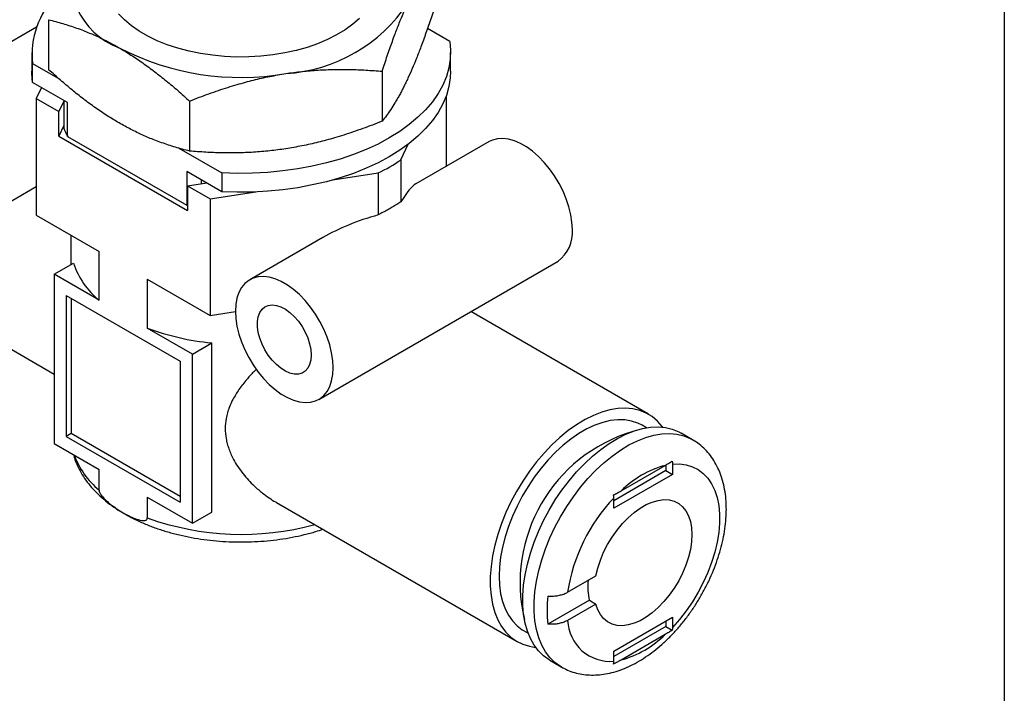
# Model space of a CAD drawing. Header units: millimetres. Extents: x 6 to 273, y 6 to 210.
# Tile 13 of 15: x 230 to 273, y 147 to 176. Entities that reach past the tile are written whole.
import ezdxf

# ---------------------------------------------------------------- set-up
doc = ezdxf.new("R2010")
doc.units = ezdxf.units.MM
doc.linetypes.add('SLD-Solid', pattern=[0])
doc.layers.add('TEXT', color=140, linetype='SLD-Solid', lineweight=25)

msp = doc.modelspace()

# ---------------------------------------------------------------- linework, layer by layer
for p, q in [((231.525, 175.924), (231.525, 173.752)), ((230.993, 175.602), (226.122, 172.79)), ((248.952, 174.983), (247.986, 175.54)), ((230.79, 174.499), (230.79, 173.683)), ((248.99, 173.683), (248.99, 174.499)), ((230.829, 173.199), (230.829, 174.015)), ((230.829, 174.015), (232.006, 173.336)), ((246.014, 173.683), (246.014, 171.511)), ((232.351, 172.32), (230.829, 173.199)), ((231.212, 172.978), (230.987, 172.495)), ((230.987, 172.495), (230.987, 167.432)), ((230.987, 172.495), (231.967, 171.929)), ((232.181, 172.418), (232.181, 171.217)), ((248.793, 172.595), (248.793, 169.549)), ((232.181, 172.39), (231.967, 171.929)), ((232.351, 170.85), (232.351, 172.32)), ((237.649, 172.389), (237.649, 170.217)), ((231.967, 170.868), (231.967, 171.929)), ((232.181, 171.328), (231.967, 170.868)), ((231.967, 170.868), (237.56, 167.639)), ((232.351, 170.85), (237.53, 167.86)), ((237.186, 170.345), (239.052, 169.268)), ((246.835, 169.835), (247.151, 170.516)), ((250.659, 170.626), (247.479, 168.791)), ((246.835, 169.835), (246.835, 168.013)), ((237.53, 169.33), (237.53, 167.86)), ((239.052, 168.452), (237.53, 169.33)), ((239.052, 169.268), (239.052, 168.452)), ((243.878, 168.96), (245.848, 169.265)), ((245.848, 169.265), (245.848, 167.444)), ((229.122, 167.593), (230.987, 168.67)), ((237.56, 168.7), (238.397, 168.83)), ((237.56, 168.7), (238.54, 168.135)), ((237.56, 168.7), (237.56, 167.639)), ((238.165, 168.794), (238.165, 168.964)), ((238.54, 168.135), (240.527, 168.442)), ((237.56, 167.855), (237.53, 167.86)), ((238.54, 168.135), (238.54, 163.072)), ((230.987, 167.432), (233.716, 165.857)), ((232.49, 166.565), (232.49, 165.286)), ((243.444, 166.461), (240.264, 164.626)), ((222.191, 166.05), (231.759, 160.527)), ((233.716, 163.734), (233.716, 165.857)), ((231.759, 164.864), (232.601, 165.351)), ((243.264, 159.429), (253.658, 165.43)), ((231.759, 164.864), (231.759, 157.515)), ((233.716, 163.734), (231.759, 164.864)), ((235.812, 164.647), (238.54, 163.072)), ((235.812, 164.647), (235.812, 162.524)), ((232.289, 163.946), (237.239, 161.088)), ((232.289, 163.946), (232.289, 157.821)), ((232.501, 163.823), (232.501, 157.944)), ((238.54, 163.072), (239.643, 163.243)), ((257.589, 158.778), (249.863, 163.239)), ((237.769, 161.394), (235.812, 162.524)), ((237.769, 161.394), (238.612, 161.881)), ((238.612, 154.532), (238.612, 161.881)), ((237.769, 154.045), (237.769, 161.394)), ((237.239, 161.088), (237.239, 154.964)), ((257.507, 158.191), (257.314, 158.302)), ((232.501, 157.944), (232.289, 157.821)), ((237.239, 155.209), (232.501, 157.944)), ((259.498, 157.676), (259.003, 157.962)), ((231.759, 157.515), (233.716, 156.385)), ((232.289, 157.821), (237.239, 154.964)), ((258.629, 156.612), (258.629, 156.169)), ((233.716, 155.487), (233.716, 156.385)), ((258.346, 156.333), (256.083, 155.026)), ((258.629, 156.169), (256.083, 154.7)), ((256.397, 155.452), (258.315, 156.56)), ((258.346, 156.578), (258.346, 156.333)), ((258.346, 156.333), (258.629, 156.169)), ((235.812, 155.175), (237.769, 154.045)), ((235.812, 155.175), (235.812, 154.277)), ((241.427, 154.945), (251.89, 148.905)), ((256.083, 154.7), (256.083, 155.142)), ((237.769, 154.045), (238.612, 154.532)), ((254.075, 151.05), (255.302, 151.758)), ((255.019, 150.697), (253.22, 149.658)), ((255.019, 150.697), (255.302, 150.533)), ((255.302, 150.533), (254.075, 149.825)), ((256.083, 148.494), (258.629, 149.964)), ((258.346, 149.8), (258.346, 149.555)), ((258.629, 149.964), (258.629, 149.521)), ((252.165, 149.382), (252.357, 149.271)), ((258.346, 149.555), (256.083, 148.249)), ((258.346, 149.555), (258.621, 149.396)), ((258.315, 149.211), (256.397, 148.103)), ((256.083, 148.052), (256.083, 148.494)), ((253.304, 148.089), (253.799, 147.803))]:
    msp.add_line(p, q)
at = {"flags": 128}
for points in [[(245.03, 175.978), (244.737, 175.723), (244.405, 175.484), (244.038, 175.262), (243.639, 175.061), (243.21, 174.88), (242.755, 174.722), (242.278, 174.588), (241.782, 174.478), (241.272, 174.395), (240.75, 174.337), (240.222, 174.307), (239.691, 174.303), (239.162, 174.327), (238.638, 174.378), (238.125, 174.455), (237.625, 174.558), (237.143, 174.686), (236.682, 174.838), (236.246, 175.013), (235.839, 175.21), (235.464, 175.427), (235.123, 175.662), (234.82, 175.913), (234.556, 176.179)], [(248.952, 174.983), (248.989, 174.599), (248.977, 174.215), (248.917, 173.833), (248.808, 173.454), (248.652, 173.08), (248.449, 172.715), (248.2, 172.358), (247.907, 172.014), (247.571, 171.682), (247.194, 171.365), (246.778, 171.066), (246.325, 170.784), (245.838, 170.523), (245.318, 170.283), (244.77, 170.065), (244.196, 169.871), (243.599, 169.702), (242.981, 169.558), (242.348, 169.441), (241.701, 169.351), (241.044, 169.288), (240.382, 169.253), (239.716, 169.247), (239.052, 169.268)], [(230.829, 173.199), (230.792, 173.582), (230.79, 173.683)], [(248.99, 173.683), (248.977, 173.399), (248.917, 173.016), (248.808, 172.637), (248.652, 172.264), (248.449, 171.898), (248.2, 171.542), (247.907, 171.197), (247.571, 170.865), (247.194, 170.549), (246.778, 170.249), (246.325, 169.968), (245.838, 169.706), (245.318, 169.466), (244.77, 169.248), (244.196, 169.054), (243.599, 168.885), (242.981, 168.742), (242.348, 168.624), (241.701, 168.534), (241.044, 168.472), (240.382, 168.437), (239.716, 168.43), (239.052, 168.452)], [(254.28, 166.804), (254.263, 167.12), (254.213, 167.451), (254.131, 167.791), (254.017, 168.135), (253.875, 168.477), (253.705, 168.812), (253.511, 169.135), (253.295, 169.44), (253.062, 169.723), (252.814, 169.979), (252.556, 170.205), (252.292, 170.396), (252.025, 170.55), (251.761, 170.664), (251.503, 170.736), (251.255, 170.766), (251.022, 170.753), (250.806, 170.696), (250.659, 170.626)], [(243.885, 160.803), (243.869, 161.12), (243.819, 161.451), (243.736, 161.791), (243.623, 162.135), (243.48, 162.477), (243.31, 162.812), (243.116, 163.134), (242.901, 163.44), (242.667, 163.723), (242.42, 163.979), (242.162, 164.204), (241.897, 164.395), (241.631, 164.549), (241.367, 164.663), (241.109, 164.736), (240.861, 164.765), (240.627, 164.752), (240.412, 164.696), (240.218, 164.597), (240.048, 164.458), (239.905, 164.281), (239.792, 164.068), (239.709, 163.823), (239.659, 163.55), (239.643, 163.252), (239.659, 162.935), (239.709, 162.604), (239.792, 162.264), (239.905, 161.921), (240.048, 161.578), (240.218, 161.243), (240.412, 160.921), (240.627, 160.615), (240.861, 160.332), (241.109, 160.076), (241.367, 159.851), (241.631, 159.66), (241.897, 159.506), (242.162, 159.392), (242.42, 159.319), (242.667, 159.29), (242.901, 159.303), (243.116, 159.359), (243.31, 159.458), (243.48, 159.597), (243.623, 159.774), (243.736, 159.987), (243.819, 160.232), (243.869, 160.506), (243.885, 160.803)], [(242.931, 161.354), (242.914, 161.136), (242.864, 160.944), (242.783, 160.782), (242.672, 160.657), (242.535, 160.571), (242.376, 160.527), (242.199, 160.526), (242.01, 160.569), (241.814, 160.653), (241.616, 160.777), (241.422, 160.937), (241.239, 161.128), (241.07, 161.345), (240.922, 161.582), (240.797, 161.831), (240.701, 162.086), (240.635, 162.34), (240.602, 162.584), (240.602, 162.813), (240.635, 163.019), (240.701, 163.196), (240.797, 163.34), (240.922, 163.446), (241.07, 163.511), (241.239, 163.534), (241.422, 163.513), (241.616, 163.449), (241.814, 163.345), (242.01, 163.203), (242.199, 163.027), (242.376, 162.822), (242.535, 162.594), (242.672, 162.35), (242.783, 162.097), (242.864, 161.841), (242.914, 161.591), (242.931, 161.354)], [(258.207, 158.216), (258.183, 158.248), (257.979, 158.482), (257.747, 158.677), (257.491, 158.832), (257.211, 158.945), (256.912, 159.016), (256.594, 159.045), (256.261, 159.03), (255.915, 158.973), (255.56, 158.872), (255.197, 158.73), (254.831, 158.548), (254.464, 158.327), (254.1, 158.068), (253.741, 157.774), (253.39, 157.448), (253.05, 157.092), (252.724, 156.709), (252.415, 156.303), (252.125, 155.875), (251.857, 155.431), (251.613, 154.974), (251.395, 154.508), (251.204, 154.036), (251.043, 153.562), (250.912, 153.091), (250.813, 152.626), (250.747, 152.171), (250.713, 151.729), (250.713, 151.306), (250.747, 150.903), (250.813, 150.525), (250.912, 150.174), (251.043, 149.854), (251.204, 149.566), (251.395, 149.314), (251.613, 149.1), (251.857, 148.925), (252.125, 148.79), (252.415, 148.698), (252.686, 148.652)], [(257.314, 158.302), (257.124, 158.397), (256.852, 158.487), (256.56, 158.535), (256.252, 158.54), (255.931, 158.503), (255.598, 158.424), (255.258, 158.304), (254.913, 158.142), (254.566, 157.942), (254.221, 157.705), (253.881, 157.433), (253.548, 157.128), (253.227, 156.794), (252.919, 156.433), (252.627, 156.048), (252.355, 155.643), (252.104, 155.222), (251.877, 154.789), (251.676, 154.347), (251.503, 153.9), (251.359, 153.453), (251.245, 153.01), (251.164, 152.574), (251.114, 152.149), (251.098, 151.74), (251.114, 151.35), (251.164, 150.982), (251.245, 150.64), (251.359, 150.327), (251.503, 150.046), (251.676, 149.8), (251.877, 149.59), (252.104, 149.419), (252.165, 149.382)], [(253.304, 148.089), (253.271, 148.108), (253.027, 148.283), (252.809, 148.498), (252.618, 148.75), (252.457, 149.037), (252.326, 149.358), (252.227, 149.708), (252.161, 150.087), (252.127, 150.489), (252.127, 150.913), (252.161, 151.354), (252.227, 151.809), (252.326, 152.274), (252.457, 152.746), (252.618, 153.219), (252.809, 153.691), (253.027, 154.158), (253.271, 154.615), (253.54, 155.059), (253.829, 155.486), (254.138, 155.893), (254.464, 156.276), (254.804, 156.632), (255.155, 156.958), (255.514, 157.252), (255.879, 157.51), (256.245, 157.732), (256.611, 157.914), (256.974, 158.056), (257.329, 158.156), (257.675, 158.214), (258.008, 158.228), (258.326, 158.2), (258.625, 158.129), (258.905, 158.015), (259.003, 157.962)], [(253.804, 147.8), (253.766, 147.823), (253.522, 147.998), (253.304, 148.212), (253.113, 148.464), (252.952, 148.751), (252.821, 149.072), (252.722, 149.423), (252.656, 149.801), (252.622, 150.204), (252.622, 150.627), (252.656, 151.068), (252.722, 151.524), (252.821, 151.989), (252.952, 152.46), (253.113, 152.934), (253.304, 153.406), (253.522, 153.872), (253.766, 154.329), (254.035, 154.773), (254.324, 155.2), (254.633, 155.607), (254.959, 155.99), (255.299, 156.346), (255.65, 156.672), (256.009, 156.966), (256.374, 157.224), (256.74, 157.446), (257.106, 157.628), (257.469, 157.77), (257.824, 157.87), (258.17, 157.928), (258.503, 157.943), (258.821, 157.914), (259.12, 157.843), (259.4, 157.729), (259.506, 157.672)], [(258.629, 156.612), (258.936, 156.62), (259.226, 156.584), (259.497, 156.503), (259.746, 156.378), (259.97, 156.211), (260.166, 156.003), (260.332, 155.757), (260.468, 155.475), (260.571, 155.16), (260.64, 154.815), (260.675, 154.444), (260.675, 154.051), (260.64, 153.64), (260.571, 153.216), (260.468, 152.782), (260.332, 152.343), (260.166, 151.905), (259.97, 151.47), (259.746, 151.045), (259.497, 150.633), (259.226, 150.239), (258.936, 149.867), (258.629, 149.521)], [(255.302, 151.758), (255.384, 152.098), (255.498, 152.442), (255.641, 152.784), (255.811, 153.119), (256.005, 153.441), (256.221, 153.746), (256.454, 154.029), (256.702, 154.285), (256.96, 154.51), (257.224, 154.701), (257.49, 154.854), (257.755, 154.968), (258.012, 155.04), (258.26, 155.07), (258.493, 155.056), (258.709, 154.999), (258.903, 154.901), (259.072, 154.762), (259.215, 154.585), (259.328, 154.372), (259.411, 154.127), (259.46, 153.853), (259.477, 153.556), (259.46, 153.24), (259.411, 152.909), (259.328, 152.569), (259.215, 152.225), (259.072, 151.883), (258.903, 151.548), (258.709, 151.226), (258.493, 150.921), (258.26, 150.638), (258.012, 150.381), (257.755, 150.156), (257.49, 149.965), (257.224, 149.811), (256.96, 149.697), (256.702, 149.624), (256.454, 149.594), (256.221, 149.607), (256.005, 149.663), (255.811, 149.761), (255.641, 149.9), (255.498, 150.076), (255.384, 150.289), (255.302, 150.533)]]:
    msp.add_lwpolyline(points, dxfattribs=at)
for centre, radius, start, end in [((235.747, 177.784), 3.291, 160.4303, 249.3667), ((234.398, 174.429), 3.593, 134.5439, 186.6104), ((241.398, 180.459), 6.889, 273.61, 326.3846), ((239.871, 184.887), 11.472, 242.5751, 279.8389), ((235.146, 172.37), 3.181, 201.2573, 208.5396), ((242.041, 177), 8.621, 296.2073, 303.7873), ((252.761, 166.664), 1.526, 306.0476, 5.2645), ((235.986, 166.491), 3.572, 198.6242, 230.5249), ((239.658, 172.851), 11.02, 249.5748, 264.5542), ((258.878, 151.453), 6.869, 106.6544, 193.351), ((235.999, 158.259), 3.591, 200.3311, 230.5215), ((259.477, 152.332), 4.384, 105.3651, 134.6295), ((261.602, 149.895), 7.615, 136.4462, 171.277), ((239.906, 165.661), 12.098, 250.2192, 285.2346), ((257.495, 151.283), 2.545, 173.6519, 193.3213), ((258.358, 150.271), 5.174, 173.2023, 186.7977), ((255.924, 149.895), 1.85, 182.1601, 274.9367), ((255.235, 152.331), 4.384, 285.3651, 314.6295)]:
    msp.add_arc(centre, radius, start, end)
for centre, major_axis, ratio, start_param, end_param in [((246.381, 164.693), (1.309, 4.138), 0.201938, 0.217274, 0.706045), ((247.541, 165.363), (5.778, 1.082), 0.410779, 1.790602, 2.279373)]:
    msp.add_ellipse(centre, major_axis=major_axis, ratio=ratio, start_param=start_param, end_param=end_param)
for points, knots in [([(246.014, 173.683), (246.052, 173.798), (246.127, 174.026), (246.239, 174.357), (246.349, 174.676), (246.459, 174.982), (246.596, 175.351), (246.757, 175.771), (246.946, 176.23), (247.072, 176.506), (247.135, 176.645)], [0, 0, 0, 0, 0.103571, 0.205026, 0.304705, 0.402984, 0.500282, 0.669228, 0.834677, 1, 1, 1, 1]), ([(248.255, 176.34), (248.218, 176.225), (248.143, 175.997), (248.031, 175.666), (247.92, 175.347), (247.811, 175.041), (247.675, 174.672), (247.512, 174.252), (247.322, 173.793), (247.197, 173.517), (247.135, 173.378)], [0, 0, 0, 0, 0.103571, 0.205026, 0.304705, 0.402984, 0.500282, 0.669228, 0.834677, 1, 1, 1, 1]), ([(231.525, 175.924), (231.628, 175.898), (231.832, 175.847), (232.137, 175.76), (232.439, 175.666), (232.738, 175.564), (233.11, 175.424), (233.554, 175.239), (234.072, 174.992), (234.415, 174.8), (234.587, 174.704)], [0, 0, 0, 0, 0.10333, 0.204545, 0.303981, 0.402012, 0.499054, 0.668398, 0.834249, 1, 1, 1, 1]), ([(234.587, 174.704), (234.673, 174.653), (234.845, 174.553), (235.102, 174.391), (235.359, 174.222), (235.617, 174.045), (235.876, 173.857), (236.216, 173.602), (236.638, 173.269), (237.142, 172.845), (237.478, 172.543), (237.649, 172.389)], [0, 0, 0, 0, 0.0830824, 0.1657565, 0.2484646, 0.3316394, 0.4156986, 0.5010408, 0.6632653, 0.829006, 1, 1, 1, 1]), ([(234.587, 171.438), (234.501, 171.488), (234.329, 171.589), (234.072, 171.75), (233.815, 171.919), (233.557, 172.097), (233.297, 172.284), (232.957, 172.539), (232.536, 172.873), (232.032, 173.297), (231.696, 173.599), (231.525, 173.752)], [0, 0, 0, 0, 0.083082, 0.165757, 0.248465, 0.331639, 0.415699, 0.501041, 0.663265, 0.829006, 1, 1, 1, 1]), ([(241.831, 173.583), (241.949, 173.6), (242.182, 173.635), (242.533, 173.677), (242.883, 173.71), (243.234, 173.736), (243.588, 173.753), (244.053, 173.766), (244.629, 173.765), (245.32, 173.739), (245.78, 173.702), (246.014, 173.683)], [0, 0, 0, 0, 0.082782, 0.165184, 0.247645, 0.330594, 0.414447, 0.499598, 0.662368, 0.828586, 1, 1, 1, 1]), ([(237.649, 172.389), (237.79, 172.445), (238.069, 172.555), (238.487, 172.709), (238.9, 172.853), (239.31, 172.986), (239.818, 173.14), (240.424, 173.304), (241.129, 173.465), (241.597, 173.544), (241.831, 173.583)], [0, 0, 0, 0, 0.103571, 0.205026, 0.304705, 0.402984, 0.500282, 0.669228, 0.834677, 1, 1, 1, 1]), ([(247.135, 173.378), (247.103, 173.312), (247.041, 173.178), (246.946, 172.989), (246.853, 172.807), (246.759, 172.633), (246.665, 172.466), (246.54, 172.256), (246.385, 172.014), (246.2, 171.748), (246.077, 171.591), (246.014, 171.511)], [0, 0, 0, 0, 0.082782, 0.165184, 0.247645, 0.330594, 0.414447, 0.499598, 0.662368, 0.828586, 1, 1, 1, 1]), ([(237.649, 170.217), (237.546, 170.243), (237.342, 170.294), (237.036, 170.381), (236.735, 170.475), (236.435, 170.577), (236.063, 170.716), (235.62, 170.903), (235.103, 171.15), (234.759, 171.342), (234.587, 171.438)], [0, 0, 0, 0, 0.10333, 0.204545, 0.303981, 0.402012, 0.499054, 0.668398, 0.834249, 1, 1, 1, 1]), ([(246.014, 171.511), (245.873, 171.455), (245.594, 171.346), (245.175, 171.191), (244.762, 171.047), (244.353, 170.913), (243.845, 170.759), (243.239, 170.596), (242.534, 170.435), (242.065, 170.356), (241.831, 170.317)], [0, 0, 0, 0, 0.103571, 0.205026, 0.304705, 0.402984, 0.500282, 0.669228, 0.834677, 1, 1, 1, 1]), ([(241.831, 170.317), (241.714, 170.3), (241.48, 170.265), (241.13, 170.224), (240.78, 170.19), (240.429, 170.164), (240.075, 170.146), (239.611, 170.133), (239.034, 170.135), (238.343, 170.161), (237.883, 170.198), (237.649, 170.217)], [0, 0, 0, 0, 0.082782, 0.165184, 0.247645, 0.330594, 0.414447, 0.499598, 0.662368, 0.828586, 1, 1, 1, 1]), ([(246.835, 168.013), (246.774, 167.974), (246.651, 167.896), (246.459, 167.781), (246.262, 167.667), (246.059, 167.554), (245.918, 167.48), (245.848, 167.444)], [0, 0, 0, 0, 0.200204, 0.400102, 0.599898, 0.799796, 1, 1, 1, 1]), ([(240.552, 160.74), (240.497, 160.685), (240.385, 160.573), (240.234, 160.407), (240.012, 160.152), (239.757, 159.814), (239.528, 159.429), (239.382, 159.109), (239.292, 158.851), (239.218, 158.542), (239.185, 158.168), (239.218, 157.799), (239.284, 157.499), (239.354, 157.271), (239.445, 157.041), (239.571, 156.783), (239.743, 156.494), (239.961, 156.195), (240.204, 155.914), (240.484, 155.633), (240.786, 155.375), (241.098, 155.149), (241.303, 155.014), (241.414, 154.954), (241.428, 154.946)], [0, 0, 0, 0, 0.030703, 0.062389, 0.090265, 0.167748, 0.238249, 0.28152, 0.32192, 0.359581, 0.423118, 0.488588, 0.522311, 0.556799, 0.592132, 0.628388, 0.67857, 0.7335, 0.78266, 0.83294, 0.897238, 0.947141, 0.993197, 1, 1, 1, 1]), ([(260.972, 154.658), (260.971, 154.736), (260.968, 154.956), (260.936, 155.31), (260.865, 155.712), (260.757, 156.092), (260.613, 156.447), (260.437, 156.77), (260.229, 157.06), (259.994, 157.313), (259.754, 157.519), (259.582, 157.622), (259.506, 157.668)], [0, 0, 0, 0, 0.060653, 0.173092, 0.285505, 0.397008, 0.506838, 0.614323, 0.719092, 0.82118, 0.920983, 1, 1, 1, 1]), ([(232.607, 157.025), (232.626, 156.956), (232.676, 156.772), (232.802, 156.48), (232.98, 156.15), (233.199, 155.83), (233.456, 155.521), (233.752, 155.226), (234.083, 154.945), (234.449, 154.68), (234.847, 154.435), (235.273, 154.21), (235.725, 154.006), (236.199, 153.825), (236.694, 153.667), (237.206, 153.532), (237.732, 153.422), (238.269, 153.336), (238.815, 153.275), (239.367, 153.239), (239.921, 153.227), (240.475, 153.241), (241.026, 153.28), (241.571, 153.344), (242.107, 153.433), (242.631, 153.547), (243.076, 153.663), (243.338, 153.751), (243.438, 153.785)], [0, 0, 0, 0, 0.021976, 0.059108, 0.096721, 0.134911, 0.1737, 0.213039, 0.252824, 0.292928, 0.333223, 0.373605, 0.413987, 0.454324, 0.494598, 0.534803, 0.574942, 0.615024, 0.655062, 0.695069, 0.73506, 0.77505, 0.815052, 0.85508, 0.89515, 0.935276, 0.975475, 1, 1, 1, 1]), ([(258.315, 156.56), (258.367, 156.59), (258.471, 156.651), (258.571, 156.714), (258.621, 156.745)], [0, 0, 0, 0, 0.501986, 1, 1, 1, 1]), ([(233.716, 155.487), (233.716, 155.477), (233.717, 155.456), (233.726, 155.422), (233.741, 155.384), (233.761, 155.344), (233.794, 155.29), (233.844, 155.222), (233.928, 155.125), (234.045, 155.011), (234.229, 154.855), (234.471, 154.678), (234.765, 154.496), (235.059, 154.34), (235.301, 154.237), (235.484, 154.181), (235.599, 154.161), (235.684, 154.159), (235.74, 154.171), (235.78, 154.195), (235.807, 154.229), (235.81, 154.261), (235.812, 154.277)], [0, 0, 0, 0, 0.010959, 0.022348, 0.034646, 0.048237, 0.063408, 0.092351, 0.126359, 0.184805, 0.25165, 0.369776, 0.50066, 0.630976, 0.749833, 0.815561, 0.873655, 0.907722, 0.936802, 0.961118, 0.981592, 1, 1, 1, 1]), ([(256.075, 155.276), (256.13, 155.304), (256.239, 155.362), (256.344, 155.422), (256.397, 155.452)], [0, 0, 0, 0, 0.498014, 1, 1, 1, 1]), ([(253.807, 147.801), (253.893, 147.755), (254.074, 147.656), (254.374, 147.552), (254.695, 147.48), (255.029, 147.446), (255.374, 147.45), (255.727, 147.493), (256.089, 147.575), (256.456, 147.697), (256.825, 147.858), (257.194, 148.056), (257.558, 148.29), (257.915, 148.557), (258.261, 148.855), (258.595, 149.18), (258.914, 149.53), (259.216, 149.902), (259.499, 150.294), (259.763, 150.703), (260.005, 151.125), (260.223, 151.559), (260.417, 152.002), (260.584, 152.45), (260.723, 152.901), (260.834, 153.353), (260.914, 153.802), (260.963, 154.24), (260.969, 154.521), (260.972, 154.658)], [0, 0, 0, 0, 0.03021, 0.063842, 0.097581, 0.131697, 0.166418, 0.201906, 0.238226, 0.275334, 0.313082, 0.351269, 0.389689, 0.428163, 0.46658, 0.504898, 0.543108, 0.581221, 0.61926, 0.657252, 0.695228, 0.733221, 0.771254, 0.809362, 0.847578, 0.885934, 0.924456, 0.96316, 1, 1, 1, 1]), ([(253.22, 150.883), (253.253, 150.881), (253.318, 150.877), (253.417, 150.878), (253.518, 150.884), (253.618, 150.897), (253.717, 150.915), (253.813, 150.94), (253.906, 150.97), (253.995, 151.007), (254.048, 151.036), (254.075, 151.05)], [0, 0, 0, 0, 0.10447, 0.210592, 0.318374, 0.427819, 0.538931, 0.651709, 0.76615, 0.882249, 1, 1, 1, 1]), ([(254.075, 149.825), (254.051, 149.812), (254.003, 149.786), (253.924, 149.752), (253.842, 149.723), (253.756, 149.699), (253.667, 149.68), (253.578, 149.666), (253.487, 149.657), (253.397, 149.653), (253.308, 149.653), (253.249, 149.656), (253.22, 149.658)], [0, 0, 0, 0, 0.106051, 0.210764, 0.314135, 0.41616, 0.516835, 0.616161, 0.714137, 0.810766, 0.906052, 1, 1, 1, 1]), ([(258.621, 149.396), (258.571, 149.365), (258.471, 149.302), (258.367, 149.241), (258.315, 149.211)], [0, 0, 0, 0, 0.498014, 1, 1, 1, 1]), ([(256.397, 148.103), (256.344, 148.073), (256.239, 148.013), (256.13, 147.956), (256.075, 147.927)], [0, 0, 0, 0, 0.501986, 1, 1, 1, 1])]:
    msp.add_open_spline(points, degree=3, knots=knots)
for points in [[(258.621, 156.745), (258.626, 156.699), (258.629, 156.655), (258.629, 156.612)], [(256.083, 155.142), (256.083, 155.185), (256.08, 155.23), (256.075, 155.276)], [(258.629, 149.521), (258.629, 149.478), (258.626, 149.436), (258.621, 149.396)], [(256.075, 147.927), (256.08, 147.967), (256.083, 148.009), (256.083, 148.052)]]:
    msp.add_open_spline(points, degree=3)
at = {"layer": 'TEXT'}
msp.add_line((273.05, 209.55), (273.05, 6.35), dxfattribs=at)

doc.saveas('drawing.dxf')
